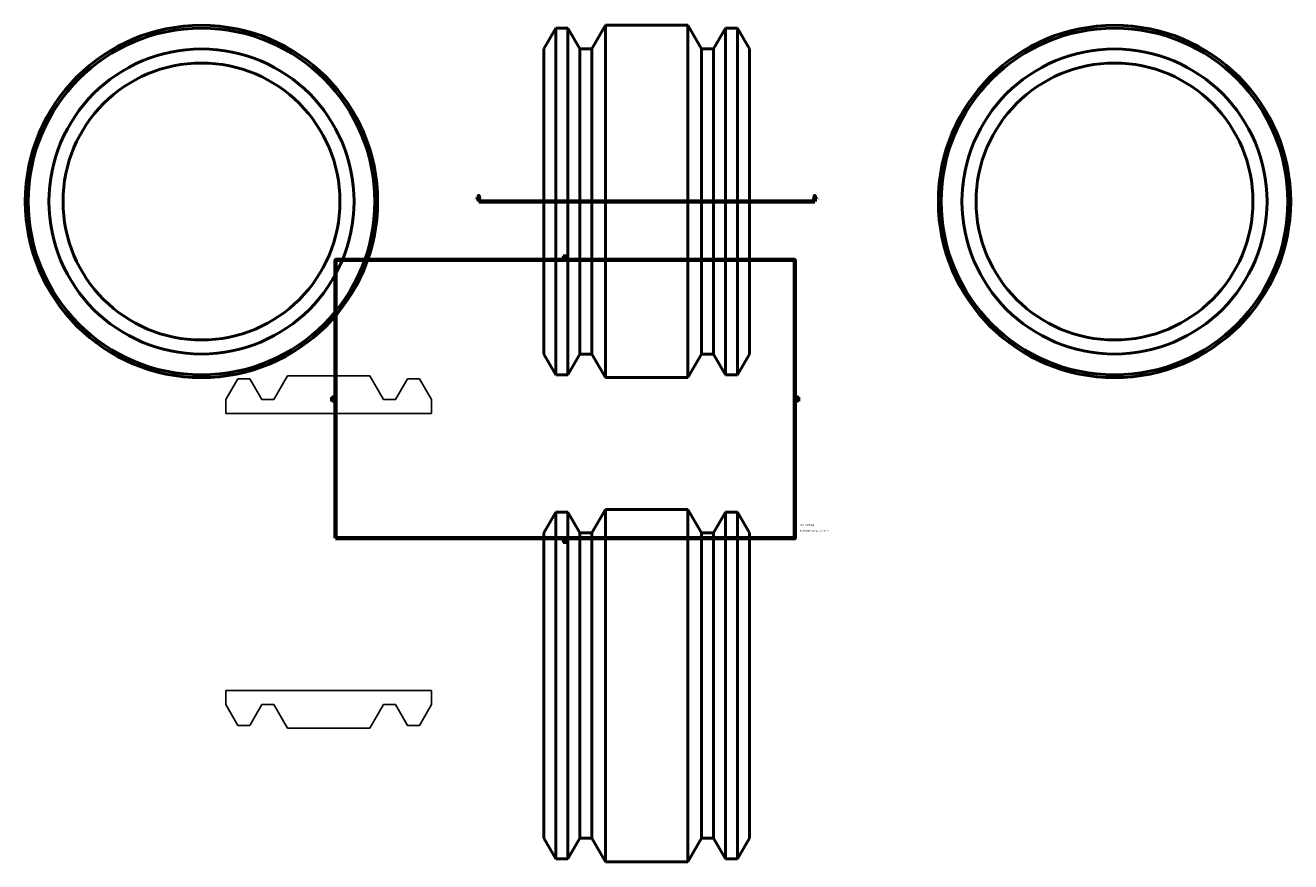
# Model space of a CAD drawing. Header units: inches. Extents: x -22 to 87, y -22 to 92.
# Tile 1 of 2: x -22 to 69, y -22 to 38. Entities that reach past the tile are written whole.
import ezdxf

# ---------------------------------------------------------------- set-up
doc = ezdxf.new("R2010")
doc.units = ezdxf.units.IN
doc.header["$MEASUREMENT"] = 0
for name, color, linetype, lineweight in [('Border (ANSI)', 7, 'Continuous', 70), ('Section Line (ANSI)', 7, 'Continuous', 70), ('Title (ANSI)', 7, 'Continuous', 50), ('Visible (ANSI)', 7, 'Continuous', 50)]:
    doc.layers.add(name, color=color, linetype=linetype, lineweight=lineweight)
doc.styles.add('Label Text (ANSI)', font='tahoma.ttf')
doc.styles.add('Note Text (ANSI)', font='tahoma.ttf')
doc.styles.add('Text Style29', font='tahoma.ttf')

# ---------------------------------------------------------------- blocks, each defined once
blk = doc.blocks.new('Borders Default Border')
at = {"layer": 'Border (ANSI)'}
for p, q in [((4.25, 21), (4.25, 21.134)), ((8.5, 21), (8.5, 21.134)), ((12.75, 21), (12.75, 21.134)), ((21.25, 21), (21.25, 21.134)), ((25.5, 21), (25.5, 21.134)), ((29.75, 21), (29.75, 21.134)), ((0.5, 16.5), (0.366, 16.5)), ((33.5, 16.5), (33.634, 16.5)), ((0.5, 5.5), (0.366, 5.5)), ((33.5, 5.5), (33.634, 5.5)), ((4.25, 1), (4.25, 0.866)), ((8.5, 1), (8.5, 0.866)), ((12.75, 1), (12.75, 0.866)), ((21.25, 1), (21.25, 0.866)), ((25.5, 1), (25.5, 0.866)), ((29.75, 1), (29.75, 0.866))]:
    blk.add_line(p, q, dxfattribs=at)
at = {"layer": 'Border (ANSI)', "flags": 128}
for points in [[(0.5, 1), (0.5, 21), (33.5, 21), (33.5, 1), (0.5, 1)], [(17, 21.4), (17, 21), (16.885, 21.2), (17.115, 21.2), (17, 21)], [(0.1, 11), (0.5, 11), (0.3, 11.115), (0.3, 10.885), (0.5, 11)], [(33.9, 11), (33.5, 11), (33.7, 11.115), (33.7, 10.885), (33.5, 11)], [(17, 0.6), (17, 1), (16.885, 0.8), (17.115, 0.8), (17, 1)]]:
    blk.add_lwpolyline(points, dxfattribs=at)
at = {"layer": 'Border (ANSI)', "color": 5, "true_color": 0x0000ff, "char_height": 0.0945, "attachment_point": 7, "style": 'Note Text (ANSI)'}
for s, insert in [('8', (2.094, 21.038)), ('7', (6.346, 21.04)), ('6', (10.595, 21.038)), ('5', (14.847, 21.038)), ('4', (19.092, 21.04)), ('3', (23.346, 21.038)), ('2', (27.596, 21.04)), ('1', (31.854, 21.04)), ('D', (0.378, 19.203)), ('D', (33.553, 19.203)), ('C', (0.378, 13.701)), ('C', (33.552, 13.701)), ('B', (0.384, 8.203)), ('B', (33.558, 8.203)), ('A', (0.373, 2.703)), ('A', (33.547, 2.703)), ('8', (2.094, 0.863)), ('7', (6.346, 0.866)), ('6', (10.595, 0.864)), ('5', (14.847, 0.864)), ('4', (19.092, 0.866)), ('3', (23.346, 0.864)), ('2', (27.596, 0.866)), ('1', (31.854, 0.866))]:
    blk.add_mtext(s, dxfattribs=dict(at, insert=insert))
blk = doc.blocks.new('Title Blocks ANSI - Large')
at = {"layer": 'Title (ANSI)', "color": 5, "true_color": 0x0000ff, "style": 'Text Style29'}
for tag, p in [('PART_NUMBER_001', (0.341, 0.873)), ('DESCRIPTION_001', (0.369, 0.481))]:
    blk.add_attdef(tag, p, '', height=0.12, dxfattribs=at)
blk = doc.blocks.new('2dTransSection0')
at = {"layer": 'Section Line (ANSI)', "linetype": 'Continuous'}
for p, q in [((10.785, 25.6), (10.745, 25.403)), ((10.785, 25.403), (10.785, 25.6)), ((10.824, 25.403), (10.785, 25.6)), ((34.939, 25.6), (34.899, 25.403)), ((34.939, 25.403), (34.939, 25.6)), ((34.978, 25.403), (34.939, 25.6)), ((10.745, 25.403), (10.824, 25.403)), ((10.785, 25.206), (10.785, 25.403)), ((10.785, 25.206), (11.146, 25.206)), ((34.578, 25.206), (34.939, 25.206)), ((34.899, 25.403), (34.978, 25.403)), ((34.939, 25.206), (34.939, 25.403))]:
    blk.add_line(p, q, dxfattribs=at)
at = {"layer": 'Section Line (ANSI)'}
blk.add_line((10.785, 25.206), (34.939, 25.206), dxfattribs=at)
at = {"layer": 'Section Line (ANSI)', "linetype": 'Continuous', "flags": 128}
for points in [[(10.824, 25.403), (10.785, 25.6), (10.745, 25.403), (10.824, 25.403)], [(34.978, 25.403), (34.939, 25.6), (34.899, 25.403), (34.978, 25.403)]]:
    blk.add_lwpolyline(points, dxfattribs=at)
at = {"layer": 'Section Line (ANSI)'}
for points in [[(10.824, 25.403), (10.785, 25.6), (10.745, 25.403), (10.824, 25.403)], [(34.978, 25.403), (34.939, 25.6), (34.899, 25.403), (34.978, 25.403)]]:
    blk.add_solid(points, dxfattribs=at)
at = {"layer": 'Section Line (ANSI)', "char_height": 0.18, "attachment_point": 7, "style": 'Label Text (ANSI)'}
for insert in [(10.495, 25.344), (35.075, 25.344)]:
    blk.add_mtext('A', dxfattribs=dict(at, insert=insert))

msp = doc.modelspace()

# ---------------------------------------------------------------- linework, layer by layer
for p, q in [((-6.537, 12.46), (-7.4, 10.965)), ((-5.673, 12.46), (-6.537, 12.46)), ((-4.81, 10.965), (-5.673, 12.46)), ((-2.96, 12.665), (-3.942, 10.965)), ((2.96, 12.665), (-2.96, 12.665)), ((3.942, 10.965), (2.96, 12.665)), ((5.673, 12.46), (4.81, 10.965)), ((6.537, 12.46), (5.673, 12.46)), ((7.4, 10.965), (6.537, 12.46)), ((-7.4, 10.965), (-7.4, 9.955)), ((-3.942, 10.965), (-4.81, 10.965)), ((4.81, 10.965), (3.942, 10.965)), ((7.4, 9.955), (7.4, 10.965)), ((-7.4, 9.955), (7.4, 9.955)), ((7.4, -9.955), (-7.4, -9.955)), ((-7.4, -9.955), (-7.4, -10.965)), ((7.4, -10.965), (7.4, -9.955)), ((-7.4, -10.965), (-6.537, -12.46)), ((-5.673, -12.46), (-4.81, -10.965)), ((-4.81, -10.965), (-3.942, -10.965)), ((-3.942, -10.965), (-2.96, -12.665)), ((2.96, -12.665), (3.942, -10.965)), ((3.942, -10.965), (4.81, -10.965)), ((4.81, -10.965), (5.673, -12.46)), ((6.537, -12.46), (7.4, -10.965)), ((-6.537, -12.46), (-5.673, -12.46)), ((-2.96, -12.665), (2.96, -12.665)), ((5.673, -12.46), (6.537, -12.46))]:
    msp.add_line(p, q)
at = {"layer": 'Visible (ANSI)'}
for p, q in [((15.462, 36.171), (16.325, 37.666)), ((16.325, 37.666), (16.325, 12.746)), ((17.189, 37.666), (16.325, 37.666)), ((17.189, 37.666), (17.189, 12.746)), ((18.052, 36.171), (17.189, 37.666)), ((18.92, 36.171), (19.902, 37.871)), ((19.902, 37.871), (19.902, 12.541)), ((25.822, 37.871), (19.902, 37.871)), ((25.822, 37.871), (25.822, 12.541)), ((26.803, 36.171), (25.822, 37.871)), ((27.672, 36.171), (28.535, 37.666)), ((28.535, 37.666), (28.535, 12.746)), ((29.399, 37.666), (28.535, 37.666)), ((29.399, 37.666), (29.399, 12.746)), ((30.262, 36.171), (29.399, 37.666)), ((15.462, 36.171), (15.462, 14.241)), ((18.052, 36.171), (18.052, 14.241)), ((18.92, 36.171), (18.052, 36.171)), ((18.92, 36.171), (18.92, 14.241)), ((26.803, 36.171), (26.803, 14.241)), ((27.672, 36.171), (26.803, 36.171)), ((27.672, 36.171), (27.672, 14.241)), ((30.262, 36.171), (30.262, 14.241)), ((15.462, 14.241), (16.325, 12.746)), ((18.052, 14.241), (17.189, 12.746)), ((18.92, 14.241), (18.052, 14.241)), ((18.92, 14.241), (19.902, 12.541)), ((26.803, 14.241), (25.822, 12.541)), ((27.672, 14.241), (26.803, 14.241)), ((27.672, 14.241), (28.535, 12.746)), ((30.262, 14.241), (29.399, 12.746)), ((17.189, 12.746), (16.325, 12.746)), ((29.399, 12.746), (28.535, 12.746)), ((25.822, 12.541), (19.902, 12.541)), ((15.462, 1.375), (16.325, 2.87)), ((16.325, 2.87), (16.325, -22.05)), ((17.189, 2.87), (16.325, 2.87)), ((17.189, 2.87), (17.189, -22.05)), ((18.052, 1.375), (17.189, 2.87)), ((18.92, 1.375), (19.902, 3.075)), ((19.902, 3.075), (19.902, -22.255)), ((25.822, 3.075), (19.902, 3.075)), ((25.822, 3.075), (25.822, -22.255)), ((26.803, 1.375), (25.822, 3.075)), ((27.672, 1.375), (28.535, 2.87)), ((28.535, 2.87), (28.535, -22.05)), ((29.399, 2.87), (28.535, 2.87)), ((29.399, 2.87), (29.399, -22.05)), ((30.262, 1.375), (29.399, 2.87)), ((15.462, 1.375), (15.462, -20.554)), ((18.052, 1.375), (18.052, -20.554)), ((18.92, 1.375), (18.052, 1.375)), ((18.92, 1.375), (18.92, -20.554)), ((26.803, 1.375), (26.803, -20.554)), ((27.672, 1.375), (26.803, 1.375)), ((27.672, 1.375), (27.672, -20.554)), ((30.262, 1.375), (30.262, -20.554)), ((15.462, -20.554), (16.325, -22.05)), ((18.052, -20.554), (17.189, -22.05)), ((18.92, -20.554), (18.052, -20.554)), ((18.92, -20.554), (19.902, -22.255)), ((26.803, -20.554), (25.822, -22.255)), ((27.672, -20.554), (26.803, -20.554)), ((27.672, -20.554), (28.535, -22.05)), ((30.262, -20.554), (29.399, -22.05)), ((17.189, -22.05), (16.325, -22.05)), ((25.822, -22.255), (19.902, -22.255)), ((29.399, -22.05), (28.535, -22.05))]:
    msp.add_line(p, q, dxfattribs=at)
for centre, radius in [((-9.143, 25.206), 12.665), ((-9.143, 25.206), 12.46), ((56.493, 25.206), 12.665), ((56.493, 25.206), 12.46), ((-9.143, 25.206), 10.965), ((56.493, 25.206), 10.965), ((-9.143, 25.206), 9.955), ((56.493, 25.206), 9.955)]:
    msp.add_circle(centre, radius, dxfattribs=at)

# ---------------------------------------------------------------- block references
msp.add_blockref('Borders Default Border', (0, 0))
msp.add_blockref('Title Blocks ANSI - Large', (33.5, 1)).add_auto_attribs({'PART_NUMBER_001': '5901D003200', 'DESCRIPTION_001': "PLASSON COUPLER 20''DIPS"})
at = {"layer": 'Section Line (ANSI)'}
msp.add_blockref('2dTransSection0', (0, 0), dxfattribs=at)

doc.saveas('drawing.dxf')
